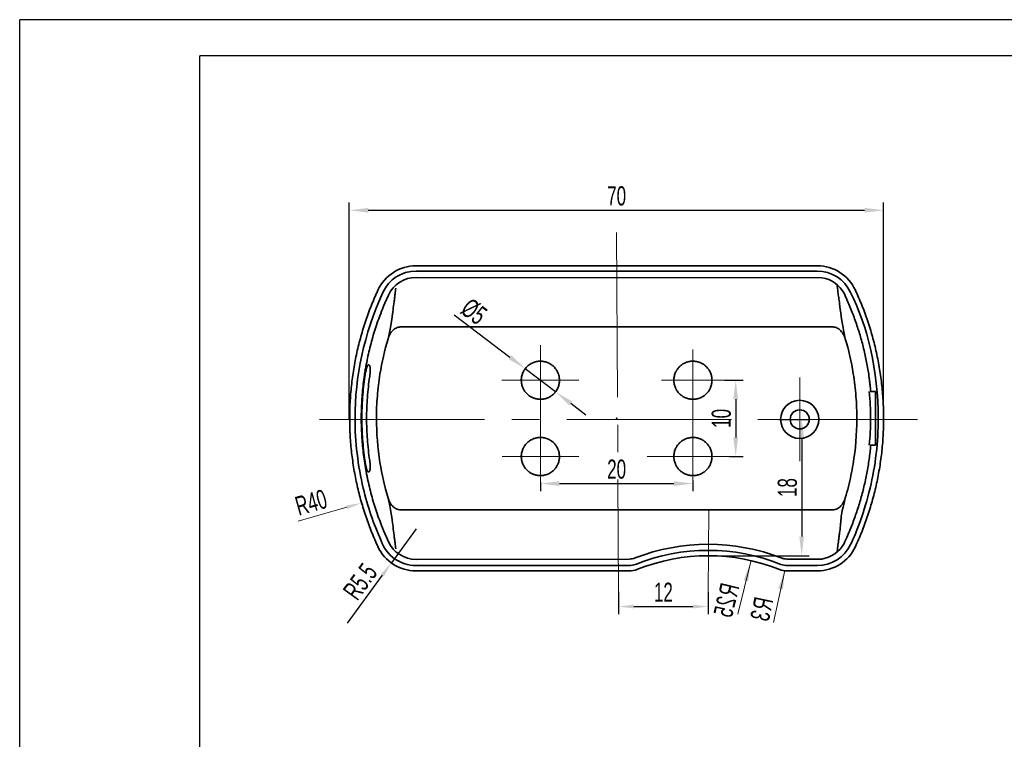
# Model space of a CAD drawing. Header units: millimetres. Extents: x 1490 to 1787, y 294 to 785.
# Tile 7 of 11: x 1490 to 1620, y 691 to 785. Entities that reach past the tile are written whole.
import ezdxf

# ---------------------------------------------------------------- set-up
doc = ezdxf.new("R2010")
doc.units = ezdxf.units.MM
doc.header["$LTSCALE"] = 1.8
doc.header["$MEASUREMENT"] = 0
doc.linetypes.add('点画线', pattern=[18, 12, -2, 2, -2])
doc.layers.add('1轮廓实线层', color=7, linetype='Continuous')
doc.layers.add('2细线层', color=4, linetype='Continuous')
for name, color, linetype, lineweight in [('中心线层', 1, '点画线', 18), ('尺寸线层', 3, 'Continuous', 18), ('粗实线层', 7, 'Continuous', 35)]:
    doc.layers.add(name, color=color, linetype=linetype, lineweight=lineweight)
doc.styles.add('标准', font='txt', dxfattribs={"width": 0.667})
doc.dimstyles.new('标准', dxfattribs={"dimtxt": 2.5, "dimasz": 2.5, "dimexe": 1, "dimexo": 0, "dimtad": 1, "dimdsep": 46, "dimtxsty": '标准', "dimblk": '_CAXARROW', "dimcen": 0, "dimdle": 3.5, "dimazin": 2, "dimtfac": 0.707107, "dimtdec": 3, "dimtmove": 0, "dimatfit": 3, "dimfxl": 1, "dimtolj": 1, "dimarcsym": 1})

# ---------------------------------------------------------------- blocks, each defined once
blk = doc.blocks.new('_CAXARROW')
blk.add_hatch(color=0).paths.add_polyline_path([(0, 0), (-1, 0.125), (-1, -0.125)], flags=0)
blk = doc.blocks.new('*D50')
at = {"layer": 'Defpoints', "color": 0}
for p in [(1603.71, 759.91), (1533.65, 732.47), (1603.71, 732.48)]:
    blk.add_point(p, dxfattribs=at)
at = {"layer": '尺寸线层', "color": 0, "lineweight": -2}
for p, q in [((1533.65, 732.47), (1533.65, 760.91)), ((1603.71, 732.48), (1603.71, 760.91)), ((1536.15, 759.91), (1601.21, 759.91))]:
    blk.add_line(p, q, dxfattribs=at)
at = {"layer": '尺寸线层', "color": 0, "lineweight": -2, "xscale": 2.5, "yscale": 2.5, "zscale": 2.5, "rotation": 180}
blk.add_blockref('_CAXARROW', (1533.65, 759.91), dxfattribs=at)
at = {"layer": '尺寸线层', "color": 0, "lineweight": -2, "xscale": 2.5, "yscale": 2.5, "zscale": 2.5}
blk.add_blockref('_CAXARROW', (1603.71, 759.91), dxfattribs=at)
at = {"layer": '尺寸线层', "color": 0, "insert": (1568.71, 761.78), "char_height": 2.5, "attachment_point": 5, "style": '标准'}
blk.add_mtext('\\A1;70', dxfattribs=at)
blk = doc.blocks.new('*D53')
at = {"layer": 'Defpoints', "color": 0}
for p in [(1582.85, 737.63), (1583.52, 727.63), (1584.32, 727.63)]:
    blk.add_point(p, dxfattribs=at)
at = {"layer": '尺寸线层', "color": 0, "lineweight": -2}
for p, q in [((1582.85, 737.63), (1585.32, 737.63)), ((1584.32, 735.13), (1584.32, 730.13)), ((1583.52, 727.63), (1585.32, 727.63))]:
    blk.add_line(p, q, dxfattribs=at)
at = {"layer": '尺寸线层', "color": 0, "lineweight": -2, "xscale": 2.5, "yscale": 2.5, "zscale": 2.5}
for p, rotation in [((1584.32, 737.63), 90), ((1584.32, 727.63), 270)]:
    blk.add_blockref('_CAXARROW', p, dxfattribs=dict(at, rotation=rotation))
at = {"layer": '尺寸线层', "color": 0, "insert": (1582.44, 732.63), "char_height": 2.5, "attachment_point": 5, "rotation": 90, "style": '标准'}
blk.add_mtext('\\A1;10', dxfattribs=at)
blk = doc.blocks.new('*D54')
at = {"layer": 'Defpoints', "color": 0}
for p in [(1558.71, 724.23), (1578.71, 724.5), (1578.71, 724.08)]:
    blk.add_point(p, dxfattribs=at)
at = {"layer": '尺寸线层', "color": 0, "lineweight": -2}
for p, q in [((1558.71, 724.23), (1558.71, 723.08)), ((1578.71, 724.5), (1578.71, 723.08)), ((1561.21, 724.08), (1576.21, 724.08))]:
    blk.add_line(p, q, dxfattribs=at)
at = {"layer": '尺寸线层', "color": 0, "lineweight": -2, "xscale": 2.5, "yscale": 2.5, "zscale": 2.5, "rotation": 180}
blk.add_blockref('_CAXARROW', (1558.71, 724.08), dxfattribs=at)
at = {"layer": '尺寸线层', "color": 0, "lineweight": -2, "xscale": 2.5, "yscale": 2.5, "zscale": 2.5}
blk.add_blockref('_CAXARROW', (1578.71, 724.08), dxfattribs=at)
at = {"layer": '尺寸线层', "color": 0, "insert": (1568.71, 725.96), "char_height": 2.5, "attachment_point": 5, "style": '标准'}
blk.add_mtext('\\A1;20', dxfattribs=at)
blk = doc.blocks.new('*D55')
at = {"layer": 'Defpoints', "color": 0}
for p in [(1589.97, 732.5), (1580.97, 714.63), (1592.97, 714.63)]:
    blk.add_point(p, dxfattribs=at)
at = {"layer": '尺寸线层', "color": 0, "lineweight": -2}
for p, q in [((1589.97, 732.5), (1593.97, 732.5)), ((1592.97, 730), (1592.97, 717.13)), ((1580.97, 714.63), (1593.97, 714.63))]:
    blk.add_line(p, q, dxfattribs=at)
at = {"layer": '尺寸线层', "color": 0, "lineweight": -2, "xscale": 2.5, "yscale": 2.5, "zscale": 2.5}
for p, rotation in [((1592.97, 732.5), 90), ((1592.97, 714.63), 270)]:
    blk.add_blockref('_CAXARROW', p, dxfattribs=dict(at, rotation=rotation))
at = {"layer": '尺寸线层', "color": 0, "insert": (1591.1, 723.56), "char_height": 2.5, "attachment_point": 5, "rotation": 90, "style": '标准'}
blk.add_mtext('\\A1;18', dxfattribs=at)
blk = doc.blocks.new('*D57')
at = {"layer": 'Defpoints', "color": 0}
for p in [(1556.72, 739.14), (1560.7, 736.11)]:
    blk.add_point(p, dxfattribs=at)
at = {"layer": '尺寸线层', "color": 0, "lineweight": -2}
for p, q in [((1547.42, 746.22), (1554.73, 740.66)), ((1560.7, 736.11), (1556.72, 739.14)), ((1562.69, 734.6), (1564.68, 733.08))]:
    blk.add_line(p, q, dxfattribs=at)
at = {"layer": '尺寸线层', "color": 0, "lineweight": -2, "xscale": 2.5, "yscale": 2.5, "zscale": 2.5}
for p, rotation in [((1556.72, 739.14), 322.7115283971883), ((1560.7, 736.11), 142.7115283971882)]:
    blk.add_blockref('_CAXARROW', p, dxfattribs=dict(at, rotation=rotation))
at = {"layer": '尺寸线层', "color": 0, "insert": (1550, 746.62), "char_height": 2.5, "attachment_point": 5, "rotation": 322.7115, "style": '标准'}
blk.add_mtext('\\A1;%%C5', dxfattribs=at)
blk = doc.blocks.new('*D63')
at = {"layer": 'Defpoints', "color": 0}
for p in [(1568.96, 709.91), (1580.72, 709.84), (1580.72, 707.96)]:
    blk.add_point(p, dxfattribs=at)
at = {"layer": '尺寸线层', "color": 0, "lineweight": -2}
for p, q in [((1568.96, 709.91), (1568.96, 706.96)), ((1580.72, 709.84), (1580.72, 706.96)), ((1570.96, 707.96), (1578.72, 707.96))]:
    blk.add_line(p, q, dxfattribs=at)
at = {"layer": '尺寸线层', "color": 0, "lineweight": -2, "xscale": 2, "yscale": 2, "zscale": 2, "rotation": 180}
blk.add_blockref('_CAXARROW', (1568.96, 707.96), dxfattribs=at)
at = {"layer": '尺寸线层', "color": 0, "lineweight": -2, "xscale": 2, "yscale": 2, "zscale": 2}
blk.add_blockref('_CAXARROW', (1580.72, 707.96), dxfattribs=at)
at = {"layer": '尺寸线层', "color": 0, "insert": (1574.84, 709.84), "char_height": 2.5, "attachment_point": 5, "style": '标准'}
blk.add_mtext('\\A1;12', dxfattribs=at)
blk = doc.blocks.new('*D105')
at = {"layer": 'Defpoints', "color": 0}
for p in [(1542.41, 718.13), (1539.18, 713.68)]:
    blk.add_point(p, dxfattribs=at)
at = {"layer": '尺寸线层', "color": 0, "lineweight": -2}
for p, q in [((1542.41, 718.13), (1539.18, 713.68)), ((1533.44, 705.78), (1538, 712.06))]:
    blk.add_line(p, q, dxfattribs=at)
at = {"layer": '尺寸线层', "color": 0, "lineweight": -2, "xscale": 2, "yscale": 2, "zscale": 2, "rotation": 54.0207583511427}
blk.add_blockref('_CAXARROW', (1539.18, 713.68), dxfattribs=at)
at = {"layer": '尺寸线层', "color": 0, "insert": (1535.09, 711.23), "char_height": 2.5, "attachment_point": 5, "rotation": 54.0208, "style": '标准'}
blk.add_mtext('\\A1;R5.5', dxfattribs=at)

msp = doc.modelspace()

# ---------------------------------------------------------------- hatches: boundary and pattern name
at = {"layer": '尺寸线层'}
for points in [[(1586.261, 713.761), (1585.97, 711.258), (1585.363, 711.407)], [(1590.741, 712.692), (1590.526, 710.182), (1589.915, 710.312)]]:
    msp.add_hatch(color=256, dxfattribs=at).paths.add_polyline_path(points, flags=0)

# ---------------------------------------------------------------- linework, layer by layer
at = {"layer": '1轮廓实线层'}
for p in [(1514.075, 591.165), (1766.39, 780.165)]:
    msp.add_line(p, (1514.075, 780.165), dxfattribs=at)
at = {"layer": '2细线层'}
for p in [(1490.45, 586.44), (1771.115, 784.89)]:
    msp.add_line(p, (1490.45, 784.89), dxfattribs=at)
at = {"layer": '中心线层'}
for p, q in [((1568.713, 757), (1568.963, 709.905)), ((1558.713, 723.698), (1558.713, 742.23)), ((1578.713, 741.64), (1578.713, 724.082)), ((1563.753, 737.627), (1553.673, 737.627)), ((1574.578, 737.627), (1582.847, 737.627)), ((1578.713, 724.082), (1578.713, 737.152)), ((1592.713, 737.999), (1592.713, 726.999)), ((1529.777, 732.499), (1608.149, 732.499)), ((1539.213, 732.499), (1550.213, 732.499)), ((1587.213, 732.499), (1598.213, 732.499)), ((1553.683, 727.627), (1563.743, 727.627)), ((1572.7, 727.627), (1584.725, 727.627)), ((1580.781, 720.698), (1580.723, 709.842))]:
    msp.add_line(p, q, dxfattribs=at)
at = {"layer": '尺寸线层'}
for p, q in [((1526.946, 719.162), (1533.323, 720.98)), ((1584.599, 706.968), (1586.331, 714.046)), ((1589.285, 705.852), (1590.742, 712.695))]:
    msp.add_line(p, q, dxfattribs=at)
at = {"layer": '粗实线层'}
for p, q in [((1542.408, 752.627), (1595.018, 752.627)), ((1542.408, 751.927), (1595.018, 751.927)), ((1542.408, 751.107), (1595.608, 751.063)), ((1540.388, 744.611), (1597.038, 744.611)), ((1536.244, 739.627), (1536.151, 739.627)), ((1602.031, 736.132), (1602.03, 736.132)), ((1602.66, 736.132), (1602.031, 736.132)), ((1602.66, 729.122), (1602.66, 736.132)), ((1602.031, 729.122), (1602.66, 729.122)), ((1602.031, 729.122), (1602.031, 729.122)), ((1597.038, 720.642), (1540.388, 720.642)), ((1570.385, 714.191), (1542.408, 714.147)), ((1595.61, 714.191), (1591.041, 714.191)), ((1570.32, 713.327), (1542.408, 713.327)), ((1570.32, 712.627), (1542.408, 712.627)), ((1595.018, 713.327), (1591.105, 713.327)), ((1595.018, 712.627), (1591.105, 712.627))]:
    msp.add_line(p, q, dxfattribs=at)
for radius in [2.5, 1.25]:
    msp.add_circle((1592.713, 732.499), radius, dxfattribs=at)
for centre, radius, start, end in [((1542.408, 747.127), 5.5, 90, 155.14711), ((1595.018, 747.127), 5.5, 24.85289, 90), ((1542.408, 747.127), 4.8, 90, 155.14711), ((1595.018, 747.127), 4.8, 24.85289, 90), ((1542.408, 747.127), 3.98, 90, 155.14711), ((1595.018, 747.127), 3.98, 27.02248, 81.47394), ((1542.426, 718.189), 4.863, 199.36221, 269.78426), ((1542.408, 718.127), 3.98, 204.85289, 270), ((1542.408, 718.127), 5.5, 204.85289, 270), ((1580.713, 689.627), 26.5, 68.81338, 111.18662), ((1580.713, 689.627), 25.7, 68.21321, 111.78679), ((1595.018, 718.127), 4.8, 270, 335.14711), ((1595.018, 718.127), 5.5, 270, 335.14711), ((1595.014, 718.14), 3.993, 278.57555, 331.64085), ((1580.713, 689.627), 25, 68.21321, 111.78679), ((1570.32, 715.627), 2.3, 270, 291.78679), ((1570.32, 715.627), 3, 270, 291.78679), ((1591.105, 715.627), 3, 248.21321, 270), ((1591.105, 715.627), 2.3, 248.21321, 270)]:
    msp.add_arc(centre, radius, start, end, dxfattribs=at)
for points, knots in [([(1598.683, 743.074), (1598.149, 745.705), (1598.067, 746.686), (1597.899, 747.93), (1597.857, 748.198), (1597.788, 748.706), (1597.759, 748.951), (1597.684, 749.546), (1597.64, 749.873), (1597.604, 750.152)], [0, 0, 0, 0, 0.44094585, 0.44094585, 0.56022439, 0.56022439, 0.67950293, 0.67950293, 0.87007917, 0.87007917, 0.87007917, 0.87007917]), ([(1537.838, 716.577), (1536.839, 718.807), (1536.058, 721.103), (1534.783, 726.448), (1534.416, 729.536), (1534.407, 738.138), (1535.575, 743.614), (1538.052, 749.144)], [0.05136643, 0.05136643, 0.05136643, 0.05136643, 0.25, 0.25, 0.5, 0.5, 0.94865343, 0.94865343, 0.94865343, 0.94865343]), ([(1538.796, 716.454), (1538.066, 718.13), (1537.827, 718.732), (1537.343, 720.046), (1537.103, 720.76), (1536.666, 722.203), (1536.469, 722.931), (1536.204, 724.034), (1536.122, 724.403), (1536.006, 724.96), (1535.95, 725.24), (1535.897, 725.52), (1535.862, 725.707), (1535.845, 725.8), (1535.696, 726.643), (1535.585, 727.392), (1535.409, 728.891), (1535.344, 729.641), (1535.256, 731.141), (1535.234, 731.891), (1535.234, 733.392), (1535.257, 734.143), (1535.346, 735.645), (1535.413, 736.396), (1535.546, 737.523), (1535.596, 737.899), (1535.666, 738.369), (1535.68, 738.463), (1535.71, 738.651), (1535.725, 738.745), (1535.77, 739.026), (1535.802, 739.213), (1535.969, 740.147), (1536.124, 740.887), (1536.476, 742.352), (1536.674, 743.077), (1537.11, 744.514), (1537.349, 745.225), (1537.831, 746.531), (1538.068, 747.128), (1538.796, 748.799)], [0.07133071, 0.07133071, 0.07133071, 0.07133071, 0.125, 0.125, 0.1875, 0.1875, 0.25, 0.25, 0.28125, 0.28125, 0.296875, 0.3046875, 0.3046875, 0.3125, 0.3125, 0.375, 0.375, 0.4375, 0.4375, 0.5, 0.5, 0.5625, 0.5625, 0.625, 0.625, 0.65625, 0.65625, 0.6640625, 0.6640625, 0.671875, 0.671875, 0.6875, 0.6875, 0.75, 0.75, 0.8125, 0.8125, 0.875, 0.875, 0.92840612, 0.92840612, 0.92840612, 0.92840612]), ([(1539.763, 749.706), (1539.732, 749.472), (1539.7, 749.215), (1539.646, 748.785), (1539.626, 748.619), (1539.58, 748.278), (1539.553, 748.101), (1539.476, 747.569), (1539.431, 747.214), (1539.317, 746.147), (1539.266, 745.434), (1538.742, 743.072)], [0.22238254, 0.22238254, 0.22238254, 0.22238254, 0.35836205, 0.35836205, 0.43858219, 0.43858219, 0.51880233, 0.51880233, 0.6792426, 0.6792426, 1, 1, 1, 1]), ([(1598.563, 748.935), (1598.627, 748.797), (1598.714, 748.607), (1599.05, 747.861), (1599.286, 747.301), (1599.731, 746.173), (1600.149, 745.036), (1600.512, 743.882), (1600.848, 742.72), (1601.003, 742.135), (1601.284, 740.955), (1601.537, 739.767), (1601.735, 738.562), (1601.841, 737.803), (1601.861, 737.651), (1601.9, 737.347), (1601.955, 736.891), (1602.003, 736.435), (1602.03, 736.132)], [0.08221361, 0.08221361, 0.08221361, 0.08221361, 0.125, 0.125, 0.25, 0.25, 0.375, 0.5, 0.5, 0.625, 0.625, 0.75, 0.875, 0.875, 0.90625, 0.90625, 0.9375, 1, 1, 1, 1]), ([(1599.373, 749.144), (1601.568, 744.867), (1603.019, 738.771), (1603.01, 729.535), (1602.642, 726.447), (1601.221, 720.491), (1600.168, 717.623), (1599.373, 716.109)], [0, 0, 0, 0, 0.5, 0.5, 0.75, 0.75, 1, 1, 1, 1]), ([(1540.388, 744.611), (1540.283, 744.612), (1540.18, 744.599), (1539.982, 744.551), (1539.885, 744.515), (1539.614, 744.379), (1539.451, 744.251), (1539.176, 743.958), (1539.06, 743.789), (1538.872, 743.44), (1538.799, 743.26), (1538.742, 743.072)], [0, 0, 0, 0, 0.1288566, 0.1288566, 0.2545224, 0.2545224, 0.5058541, 0.5058541, 0.7571857, 0.7571857, 1, 1, 1, 1]), ([(1598.683, 743.074), (1598.627, 743.261), (1598.554, 743.44), (1598.367, 743.787), (1598.25, 743.957), (1597.975, 744.251), (1597.812, 744.379), (1597.542, 744.514), (1597.445, 744.55), (1597.246, 744.599), (1597.143, 744.612), (1597.038, 744.611)], [0, 0, 0, 0, 0.2423909, 0.2423909, 0.4938631, 0.4938631, 0.7453353, 0.7453353, 0.8710714, 0.8710714, 1, 1, 1, 1]), ([(1538.742, 743.072), (1538.285, 741.536), (1537.933, 739.983), (1537.53, 737.459), (1537.415, 736.499), (1537.299, 735.049), (1537.269, 734.565), (1537.23, 733.592), (1537.221, 733.103), (1537.221, 730.664), (1537.378, 728.738), (1537.934, 725.268), (1538.285, 723.717), (1538.741, 722.182)], [0, 0, 0, 0, 0.2257347, 0.2257347, 0.3628936, 0.3628936, 0.4314731, 0.4314731, 0.5000526, 0.5000526, 0.7743705, 0.7743705, 1, 1, 1, 1]), ([(1598.69, 722.2), (1598.836, 722.694), (1598.973, 723.192), (1599.22, 724.176), (1599.331, 724.661), (1599.534, 725.639), (1599.627, 726.133), (1600.035, 728.594), (1600.2, 730.567), (1600.207, 733.531), (1600.169, 734.52), (1600.051, 736.005), (1600.001, 736.5), (1599.882, 737.49), (1599.812, 737.987), (1599.48, 740.043), (1599.129, 741.574), (1598.684, 743.074)], [0, 0, 0, 0, 0.0735095, 0.0735095, 0.143881, 0.143881, 0.2142525, 0.2142525, 0.4957385, 0.4957385, 0.6364815, 0.6364815, 0.706853, 0.706853, 0.7772245, 0.7772245, 1, 1, 1, 1]), ([(1557.402, 739.755), (1557.332, 739.712), (1557.264, 739.666), (1557.133, 739.566), (1557.07, 739.513), (1556.995, 739.443), (1556.98, 739.429), (1556.95, 739.4), (1556.936, 739.385), (1556.893, 739.341), (1556.865, 739.311), (1556.784, 739.219), (1556.682, 739.092), (1556.594, 738.955), (1556.532, 738.849), (1556.512, 738.813), (1556.483, 738.758), (1556.474, 738.74), (1556.456, 738.703), (1556.377, 738.535), (1556.318, 738.362), (1556.261, 738.124), (1556.246, 738.043), (1556.224, 737.88), (1556.217, 737.798), (1556.208, 737.554), (1556.218, 737.391), (1556.248, 737.209), (1556.251, 737.189), (1556.259, 737.148), (1556.263, 737.128), (1556.276, 737.067), (1556.285, 737.028), (1556.317, 736.909), (1556.341, 736.831), (1556.398, 736.678), (1556.43, 736.604), (1556.484, 736.493), (1556.512, 736.439), (1556.543, 736.385), (1556.563, 736.35), (1556.574, 736.332), (1556.671, 736.174), (1556.77, 736.045), (1556.936, 735.866), (1556.995, 735.808), (1557.087, 735.727), (1557.119, 735.7), (1557.183, 735.649), (1557.216, 735.624), (1557.315, 735.552), (1557.452, 735.463), (1557.597, 735.388), (1557.708, 735.337), (1557.746, 735.321), (1557.822, 735.29), (1557.861, 735.276), (1557.978, 735.236), (1558.056, 735.213), (1558.215, 735.175), (1558.295, 735.161), (1558.456, 735.138), (1558.538, 735.131), (1558.661, 735.127), (1558.702, 735.126), (1558.785, 735.127), (1558.826, 735.129), (1558.948, 735.136), (1559.11, 735.154), (1559.269, 735.188), (1559.388, 735.219), (1559.428, 735.231), (1559.486, 735.249), (1559.506, 735.256), (1559.545, 735.269), (1559.719, 735.331), (1559.884, 735.412), (1560.092, 735.54), (1560.16, 735.586), (1560.258, 735.661), (1560.29, 735.687), (1560.353, 735.74), (1560.384, 735.767), (1560.474, 735.851), (1560.532, 735.91), (1560.614, 736.002), (1560.64, 736.034), (1560.691, 736.098), (1560.716, 736.131), (1560.788, 736.23), (1560.877, 736.367), (1560.952, 736.511), (1561.003, 736.623), (1561.019, 736.661), (1561.042, 736.718), (1561.049, 736.737), (1561.064, 736.776), (1561.098, 736.873), (1561.149, 737.049), (1561.179, 737.209), (1561.201, 737.371), (1561.208, 737.453), (1561.212, 737.556), (1561.212, 737.576), (1561.213, 737.617), (1561.213, 737.679), (1561.211, 737.74), (1561.203, 737.863), (1561.185, 738.024), (1561.151, 738.184), (1561.12, 738.303), (1561.108, 738.342), (1561.084, 738.421), (1561.07, 738.46), (1560.999, 738.652), (1560.927, 738.798), (1560.82, 738.972), (1560.798, 739.006), (1560.752, 739.074), (1560.728, 739.107), (1560.653, 739.206), (1560.6, 739.268), (1560.434, 739.448), (1560.312, 739.555), (1560.162, 739.664), (1560.145, 739.675), (1560.112, 739.699), (1560.094, 739.71), (1560.043, 739.744), (1560.008, 739.766), (1559.902, 739.827), (1559.829, 739.865), (1559.681, 739.933), (1559.606, 739.963), (1559.49, 740.003), (1559.432, 740.022), (1559.372, 740.038), (1559.332, 740.049), (1559.312, 740.054), (1559.212, 740.078), (1559.051, 740.108), (1558.889, 740.122), (1558.726, 740.128), (1558.645, 740.127), (1558.522, 740.12), (1558.48, 740.116), (1558.399, 740.107), (1558.358, 740.102), (1558.237, 740.082), (1558.078, 740.049), (1557.922, 740), (1557.807, 739.957), (1557.769, 739.942), (1557.693, 739.91), (1557.656, 739.893), (1557.544, 739.838), (1557.472, 739.799), (1557.402, 739.755)], [0, 0, 0, 0, 0.015625, 0.015625, 0.03125, 0.03125, 0.0351562, 0.0351562, 0.0390625, 0.0390625, 0.046875, 0.046875, 0.0625, 0.078125, 0.078125, 0.0859375, 0.0859375, 0.0898438, 0.0898438, 0.09375, 0.125, 0.125, 0.140625, 0.140625, 0.15625, 0.15625, 0.1875, 0.1875, 0.1914063, 0.1914063, 0.1953125, 0.1953125, 0.203125, 0.203125, 0.21875, 0.21875, 0.234375, 0.234375, 0.2421875, 0.2460938, 0.2460938, 0.25, 0.25, 0.28125, 0.28125, 0.296875, 0.296875, 0.3046875, 0.3046875, 0.3125, 0.3125, 0.328125, 0.34375, 0.34375, 0.3515625, 0.3515625, 0.359375, 0.359375, 0.375, 0.375, 0.390625, 0.390625, 0.40625, 0.40625, 0.4140625, 0.4140625, 0.421875, 0.421875, 0.4375, 0.453125, 0.453125, 0.4609375, 0.4609375, 0.4648438, 0.4648438, 0.46875, 0.5, 0.5, 0.515625, 0.515625, 0.5234375, 0.5234375, 0.53125, 0.53125, 0.546875, 0.546875, 0.5546875, 0.5546875, 0.5625, 0.5625, 0.578125, 0.59375, 0.59375, 0.6015625, 0.6015625, 0.6054687, 0.6054687, 0.609375, 0.625, 0.640625, 0.640625, 0.65625, 0.65625, 0.6601562, 0.6601562, 0.6640625, 0.671875, 0.671875, 0.6875, 0.703125, 0.703125, 0.7109375, 0.7109375, 0.71875, 0.71875, 0.75, 0.75, 0.7578125, 0.7578125, 0.765625, 0.765625, 0.78125, 0.78125, 0.8125, 0.8125, 0.8164062, 0.8164062, 0.8203125, 0.8203125, 0.828125, 0.828125, 0.84375, 0.84375, 0.859375, 0.859375, 0.8671875, 0.8710937, 0.8710937, 0.875, 0.875, 0.890625, 0.90625, 0.90625, 0.921875, 0.921875, 0.9296875, 0.9296875, 0.9375, 0.9375, 0.953125, 0.96875, 0.96875, 0.9765625, 0.9765625, 0.984375, 0.984375, 1, 1, 1, 1]), ([(1577.516, 739.821), (1577.443, 739.782), (1577.303, 739.696), (1577.172, 739.597), (1577.093, 739.531), (1577.077, 739.518), (1577.046, 739.49), (1577, 739.449), (1576.956, 739.406), (1576.87, 739.319), (1576.762, 739.197), (1576.666, 739.065), (1576.599, 738.962), (1576.577, 738.927), (1576.546, 738.874), (1576.536, 738.856), (1576.516, 738.82), (1576.428, 738.657), (1576.36, 738.487), (1576.291, 738.252), (1576.272, 738.173), (1576.241, 738.011), (1576.23, 737.929), (1576.208, 737.686), (1576.209, 737.523), (1576.229, 737.339), (1576.232, 737.319), (1576.237, 737.278), (1576.24, 737.258), (1576.25, 737.197), (1576.257, 737.156), (1576.282, 737.036), (1576.303, 736.957), (1576.351, 736.802), (1576.379, 736.725), (1576.427, 736.612), (1576.453, 736.557), (1576.48, 736.501), (1576.499, 736.465), (1576.509, 736.447), (1576.558, 736.356), (1576.644, 736.217), (1576.742, 736.087), (1576.846, 735.962), (1576.901, 735.901), (1576.975, 735.829), (1576.989, 735.815), (1577.02, 735.787), (1577.035, 735.773), (1577.081, 735.732), (1577.112, 735.706), (1577.208, 735.629), (1577.34, 735.533), (1577.48, 735.45), (1577.589, 735.393), (1577.625, 735.375), (1577.7, 735.34), (1577.738, 735.324), (1577.853, 735.278), (1578.007, 735.224), (1578.165, 735.186), (1578.325, 735.155), (1578.406, 735.144), (1578.529, 735.133), (1578.571, 735.13), (1578.653, 735.127), (1578.694, 735.126), (1578.816, 735.127), (1578.979, 735.137), (1579.14, 735.162), (1579.26, 735.187), (1579.3, 735.196), (1579.36, 735.212), (1579.38, 735.217), (1579.42, 735.229), (1579.597, 735.282), (1579.766, 735.353), (1579.98, 735.47), (1580.05, 735.513), (1580.153, 735.583), (1580.186, 735.607), (1580.252, 735.656), (1580.348, 735.733), (1580.439, 735.816), (1580.525, 735.904), (1580.554, 735.935), (1580.608, 735.996), (1580.635, 736.027), (1580.763, 736.187), (1580.852, 736.323), (1580.947, 736.504), (1580.965, 736.541), (1580.991, 736.597), (1580.999, 736.616), (1581.016, 736.653), (1581.055, 736.748), (1581.115, 736.922), (1581.154, 737.08), (1581.184, 737.24), (1581.195, 737.322), (1581.205, 737.424), (1581.206, 737.445), (1581.209, 737.486), (1581.212, 737.547), (1581.213, 737.609), (1581.212, 737.731), (1581.202, 737.894), (1581.177, 738.055), (1581.152, 738.175), (1581.143, 738.215), (1581.122, 738.295), (1581.111, 738.335), (1581.05, 738.53), (1580.986, 738.68), (1580.888, 738.859), (1580.868, 738.894), (1580.825, 738.964), (1580.803, 738.999), (1580.733, 739.101), (1580.684, 739.167), (1580.527, 739.354), (1580.411, 739.469), (1580.267, 739.585), (1580.251, 739.597), (1580.219, 739.622), (1580.202, 739.635), (1580.152, 739.671), (1580.118, 739.694), (1580.016, 739.762), (1579.946, 739.803), (1579.801, 739.879), (1579.728, 739.913), (1579.614, 739.959), (1579.557, 739.98), (1579.498, 740), (1579.459, 740.013), (1579.439, 740.019), (1579.34, 740.048), (1579.181, 740.086), (1579.02, 740.109), (1578.858, 740.124), (1578.776, 740.127), (1578.653, 740.126), (1578.612, 740.125), (1578.53, 740.12), (1578.489, 740.117), (1578.367, 740.104), (1578.286, 740.091), (1578.127, 740.058), (1578.048, 740.038), (1577.931, 740.002), (1577.892, 739.989), (1577.815, 739.96), (1577.776, 739.945), (1577.663, 739.897), (1577.588, 739.861), (1577.516, 739.821)], [0, 0, 0, 0, 0.015625, 0.03125, 0.03125, 0.0351562, 0.0351562, 0.0390625, 0.046875, 0.046875, 0.0625, 0.078125, 0.078125, 0.0859375, 0.0859375, 0.0898437, 0.0898437, 0.09375, 0.125, 0.125, 0.140625, 0.140625, 0.15625, 0.15625, 0.1875, 0.1875, 0.1914062, 0.1914062, 0.1953125, 0.1953125, 0.203125, 0.203125, 0.21875, 0.21875, 0.234375, 0.234375, 0.2421875, 0.2460937, 0.2460937, 0.25, 0.25, 0.265625, 0.28125, 0.28125, 0.296875, 0.296875, 0.3007812, 0.3007812, 0.3046875, 0.3046875, 0.3125, 0.3125, 0.328125, 0.34375, 0.34375, 0.3515625, 0.3515625, 0.359375, 0.359375, 0.375, 0.390625, 0.390625, 0.40625, 0.40625, 0.4140625, 0.4140625, 0.421875, 0.421875, 0.4375, 0.453125, 0.453125, 0.4609375, 0.4609375, 0.4648437, 0.4648437, 0.46875, 0.5, 0.5, 0.515625, 0.515625, 0.5234375, 0.5234375, 0.53125, 0.546875, 0.546875, 0.5546875, 0.5546875, 0.5625, 0.5625, 0.59375, 0.59375, 0.6015625, 0.6015625, 0.6054687, 0.6054687, 0.609375, 0.625, 0.640625, 0.640625, 0.65625, 0.65625, 0.6601562, 0.6601562, 0.6640625, 0.671875, 0.671875, 0.6875, 0.703125, 0.703125, 0.7109375, 0.7109375, 0.71875, 0.71875, 0.75, 0.75, 0.7578125, 0.7578125, 0.765625, 0.765625, 0.78125, 0.78125, 0.8125, 0.8125, 0.8164062, 0.8164062, 0.8203125, 0.8203125, 0.828125, 0.828125, 0.84375, 0.84375, 0.859375, 0.859375, 0.8671875, 0.8710937, 0.8710937, 0.875, 0.875, 0.890625, 0.90625, 0.90625, 0.921875, 0.921875, 0.9296875, 0.9296875, 0.9375, 0.9375, 0.953125, 0.953125, 0.96875, 0.96875, 0.9765625, 0.9765625, 0.984375, 0.984375, 1, 1, 1, 1]), ([(1535.705, 738.127), (1535.719, 738.227), (1535.735, 738.324), (1535.759, 738.469), (1535.768, 738.516), (1535.781, 738.587), (1535.786, 738.61), (1535.795, 738.657), (1535.799, 738.68), (1535.822, 738.794), (1535.841, 738.88), (1535.866, 738.982), (1535.871, 739.002), (1535.881, 739.041), (1535.886, 739.061), (1535.901, 739.118), (1535.911, 739.154), (1535.941, 739.258), (1535.961, 739.319), (1535.986, 739.387), (1535.991, 739.4), (1536.001, 739.426), (1536.007, 739.438), (1536.022, 739.472), (1536.041, 739.514), (1536.061, 739.547), (1536.075, 739.568), (1536.08, 739.575), (1536.089, 739.587), (1536.094, 739.592), (1536.117, 739.617), (1536.135, 739.627), (1536.152, 739.627)], [0, 0, 0, 0, 0.125, 0.125, 0.1875, 0.1875, 0.21875, 0.21875, 0.25, 0.25, 0.375, 0.375, 0.40625, 0.40625, 0.4375, 0.4375, 0.5, 0.5, 0.625, 0.625, 0.65625, 0.65625, 0.6875, 0.6875, 0.75, 0.8125, 0.8125, 0.84375, 0.84375, 0.875, 0.875, 1, 1, 1, 1]), ([(1536.243, 739.627), (1536.262, 739.627), (1536.28, 739.617), (1536.304, 739.588), (1536.312, 739.576), (1536.323, 739.555), (1536.327, 739.547), (1536.334, 739.531), (1536.337, 739.522), (1536.354, 739.476), (1536.366, 739.43), (1536.377, 739.363), (1536.38, 739.349), (1536.384, 739.319), (1536.386, 739.304), (1536.391, 739.257), (1536.395, 739.224), (1536.402, 739.12), (1536.404, 739.044), (1536.404, 738.941), (1536.404, 738.92), (1536.403, 738.877), (1536.403, 738.855), (1536.401, 738.79), (1536.397, 738.701), (1536.391, 738.608), (1536.385, 738.538), (1536.383, 738.514), (1536.379, 738.466), (1536.376, 738.442), (1536.364, 738.321), (1536.352, 738.224), (1536.337, 738.127)], [0, 0, 0, 0, 0.125, 0.125, 0.1875, 0.1875, 0.21875, 0.21875, 0.25, 0.25, 0.375, 0.375, 0.40625, 0.40625, 0.4375, 0.4375, 0.5, 0.5, 0.625, 0.625, 0.65625, 0.65625, 0.6875, 0.6875, 0.75, 0.8125, 0.8125, 0.84375, 0.84375, 0.875, 0.875, 1, 1, 1, 1]), ([(1535.705, 727.127), (1535.572, 728.044), (1535.473, 728.96), (1535.34, 730.794), (1535.307, 731.711), (1535.307, 733.544), (1535.34, 734.461), (1535.473, 736.294), (1535.572, 737.21), (1535.705, 738.127)], [0, 0, 0, 0, 0.25, 0.25, 0.5, 0.5, 0.75, 0.75, 1, 1, 1, 1]), ([(1536.337, 738.127), (1536.2, 737.21), (1536.098, 736.293), (1535.962, 734.459), (1535.928, 733.543), (1535.928, 731.709), (1535.962, 730.793), (1536.098, 728.96), (1536.2, 728.043), (1536.337, 727.127)], [0, 0, 0, 0, 0.25, 0.25, 0.5, 0.5, 0.75, 0.75, 1, 1, 1, 1]), ([(1601.839, 729.122), (1601.893, 729.702), (1601.974, 730.866), (1602.001, 732.032), (1602.001, 733.201), (1601.974, 734.371), (1601.893, 735.544), (1601.839, 736.132)], [0, 0, 0, 0, 0.25, 0.5, 0.5, 0.75, 1, 1, 1, 1]), ([(1557.402, 729.755), (1557.332, 729.712), (1557.264, 729.666), (1557.133, 729.566), (1557.07, 729.513), (1556.995, 729.443), (1556.98, 729.429), (1556.95, 729.4), (1556.936, 729.385), (1556.893, 729.341), (1556.865, 729.311), (1556.784, 729.219), (1556.682, 729.092), (1556.594, 728.955), (1556.532, 728.849), (1556.512, 728.813), (1556.483, 728.758), (1556.474, 728.74), (1556.456, 728.703), (1556.377, 728.535), (1556.318, 728.362), (1556.261, 728.124), (1556.246, 728.043), (1556.224, 727.88), (1556.217, 727.798), (1556.208, 727.554), (1556.218, 727.391), (1556.248, 727.209), (1556.251, 727.189), (1556.259, 727.148), (1556.263, 727.128), (1556.276, 727.067), (1556.285, 727.028), (1556.317, 726.909), (1556.341, 726.831), (1556.398, 726.678), (1556.43, 726.604), (1556.484, 726.493), (1556.512, 726.439), (1556.543, 726.385), (1556.563, 726.35), (1556.574, 726.332), (1556.671, 726.174), (1556.77, 726.045), (1556.936, 725.866), (1556.995, 725.808), (1557.087, 725.727), (1557.119, 725.7), (1557.183, 725.649), (1557.216, 725.624), (1557.315, 725.552), (1557.452, 725.463), (1557.597, 725.388), (1557.708, 725.337), (1557.746, 725.321), (1557.822, 725.29), (1557.861, 725.276), (1557.978, 725.236), (1558.056, 725.213), (1558.215, 725.175), (1558.295, 725.161), (1558.456, 725.138), (1558.538, 725.131), (1558.661, 725.127), (1558.702, 725.126), (1558.785, 725.127), (1558.826, 725.129), (1558.948, 725.136), (1559.11, 725.154), (1559.269, 725.188), (1559.388, 725.219), (1559.428, 725.231), (1559.486, 725.249), (1559.506, 725.256), (1559.545, 725.269), (1559.719, 725.331), (1559.884, 725.412), (1560.092, 725.54), (1560.16, 725.586), (1560.258, 725.661), (1560.29, 725.687), (1560.353, 725.74), (1560.384, 725.767), (1560.474, 725.851), (1560.532, 725.91), (1560.614, 726.002), (1560.64, 726.034), (1560.691, 726.098), (1560.716, 726.131), (1560.788, 726.23), (1560.877, 726.367), (1560.952, 726.511), (1561.003, 726.623), (1561.019, 726.661), (1561.042, 726.718), (1561.049, 726.737), (1561.064, 726.776), (1561.098, 726.873), (1561.149, 727.049), (1561.179, 727.209), (1561.201, 727.371), (1561.208, 727.453), (1561.212, 727.556), (1561.212, 727.576), (1561.213, 727.617), (1561.213, 727.679), (1561.211, 727.74), (1561.203, 727.863), (1561.185, 728.024), (1561.151, 728.184), (1561.12, 728.303), (1561.108, 728.342), (1561.084, 728.421), (1561.07, 728.46), (1560.999, 728.652), (1560.927, 728.798), (1560.82, 728.972), (1560.798, 729.006), (1560.752, 729.074), (1560.728, 729.107), (1560.653, 729.206), (1560.6, 729.268), (1560.434, 729.448), (1560.312, 729.555), (1560.162, 729.664), (1560.145, 729.675), (1560.112, 729.699), (1560.094, 729.71), (1560.043, 729.744), (1560.008, 729.766), (1559.902, 729.827), (1559.829, 729.865), (1559.681, 729.933), (1559.606, 729.963), (1559.49, 730.003), (1559.432, 730.022), (1559.372, 730.038), (1559.332, 730.049), (1559.312, 730.054), (1559.212, 730.078), (1559.051, 730.108), (1558.889, 730.122), (1558.726, 730.128), (1558.645, 730.127), (1558.522, 730.12), (1558.48, 730.116), (1558.399, 730.107), (1558.358, 730.102), (1558.237, 730.082), (1558.078, 730.049), (1557.922, 730), (1557.807, 729.957), (1557.769, 729.942), (1557.693, 729.91), (1557.656, 729.893), (1557.544, 729.838), (1557.472, 729.799), (1557.402, 729.755)], [0, 0, 0, 0, 0.015625, 0.015625, 0.03125, 0.03125, 0.0351562, 0.0351562, 0.0390625, 0.0390625, 0.046875, 0.046875, 0.0625, 0.078125, 0.078125, 0.0859375, 0.0859375, 0.0898437, 0.0898437, 0.09375, 0.125, 0.125, 0.140625, 0.140625, 0.15625, 0.15625, 0.1875, 0.1875, 0.1914062, 0.1914062, 0.1953125, 0.1953125, 0.203125, 0.203125, 0.21875, 0.21875, 0.234375, 0.234375, 0.2421875, 0.2460938, 0.2460938, 0.25, 0.25, 0.28125, 0.28125, 0.296875, 0.296875, 0.3046875, 0.3046875, 0.3125, 0.3125, 0.328125, 0.34375, 0.34375, 0.3515625, 0.3515625, 0.359375, 0.359375, 0.375, 0.375, 0.390625, 0.390625, 0.40625, 0.40625, 0.4140625, 0.4140625, 0.421875, 0.421875, 0.4375, 0.453125, 0.453125, 0.4609375, 0.4609375, 0.4648438, 0.4648438, 0.46875, 0.5, 0.5, 0.515625, 0.515625, 0.5234375, 0.5234375, 0.53125, 0.53125, 0.546875, 0.546875, 0.5546875, 0.5546875, 0.5625, 0.5625, 0.578125, 0.59375, 0.59375, 0.6015625, 0.6015625, 0.6054688, 0.6054688, 0.609375, 0.625, 0.640625, 0.640625, 0.65625, 0.65625, 0.6601563, 0.6601563, 0.6640625, 0.671875, 0.671875, 0.6875, 0.703125, 0.703125, 0.7109375, 0.7109375, 0.71875, 0.71875, 0.75, 0.75, 0.7578125, 0.7578125, 0.765625, 0.765625, 0.78125, 0.78125, 0.8125, 0.8125, 0.8164063, 0.8164063, 0.8203125, 0.8203125, 0.828125, 0.828125, 0.84375, 0.84375, 0.859375, 0.859375, 0.8671875, 0.8710938, 0.8710938, 0.875, 0.875, 0.890625, 0.90625, 0.90625, 0.921875, 0.921875, 0.9296875, 0.9296875, 0.9375, 0.9375, 0.953125, 0.96875, 0.96875, 0.9765625, 0.9765625, 0.984375, 0.984375, 1, 1, 1, 1]), ([(1577.516, 729.821), (1577.443, 729.782), (1577.303, 729.696), (1577.172, 729.597), (1577.093, 729.531), (1577.077, 729.518), (1577.046, 729.49), (1577, 729.449), (1576.956, 729.406), (1576.87, 729.319), (1576.762, 729.197), (1576.666, 729.065), (1576.599, 728.962), (1576.577, 728.927), (1576.546, 728.874), (1576.536, 728.856), (1576.516, 728.82), (1576.428, 728.657), (1576.36, 728.487), (1576.291, 728.252), (1576.272, 728.173), (1576.241, 728.011), (1576.23, 727.929), (1576.208, 727.686), (1576.209, 727.523), (1576.229, 727.339), (1576.232, 727.319), (1576.237, 727.278), (1576.24, 727.258), (1576.25, 727.197), (1576.257, 727.156), (1576.282, 727.036), (1576.303, 726.957), (1576.351, 726.802), (1576.379, 726.725), (1576.427, 726.612), (1576.453, 726.557), (1576.48, 726.501), (1576.499, 726.465), (1576.509, 726.447), (1576.558, 726.356), (1576.644, 726.217), (1576.742, 726.087), (1576.846, 725.962), (1576.901, 725.901), (1576.975, 725.829), (1576.989, 725.815), (1577.02, 725.787), (1577.035, 725.773), (1577.081, 725.732), (1577.112, 725.706), (1577.208, 725.629), (1577.34, 725.533), (1577.48, 725.45), (1577.589, 725.393), (1577.625, 725.375), (1577.7, 725.34), (1577.738, 725.324), (1577.853, 725.278), (1578.007, 725.224), (1578.165, 725.186), (1578.325, 725.155), (1578.406, 725.144), (1578.529, 725.133), (1578.571, 725.13), (1578.653, 725.127), (1578.694, 725.126), (1578.816, 725.127), (1578.979, 725.137), (1579.14, 725.162), (1579.26, 725.187), (1579.3, 725.196), (1579.36, 725.212), (1579.38, 725.217), (1579.42, 725.229), (1579.597, 725.282), (1579.766, 725.353), (1579.98, 725.47), (1580.05, 725.513), (1580.153, 725.583), (1580.186, 725.607), (1580.252, 725.656), (1580.348, 725.733), (1580.439, 725.816), (1580.525, 725.904), (1580.554, 725.935), (1580.608, 725.996), (1580.635, 726.027), (1580.763, 726.187), (1580.852, 726.323), (1580.947, 726.504), (1580.965, 726.541), (1580.991, 726.597), (1580.999, 726.616), (1581.016, 726.653), (1581.055, 726.748), (1581.115, 726.922), (1581.154, 727.08), (1581.184, 727.24), (1581.195, 727.322), (1581.205, 727.424), (1581.206, 727.445), (1581.209, 727.486), (1581.212, 727.547), (1581.213, 727.609), (1581.212, 727.731), (1581.202, 727.894), (1581.177, 728.055), (1581.152, 728.175), (1581.143, 728.215), (1581.122, 728.295), (1581.111, 728.335), (1581.05, 728.53), (1580.986, 728.68), (1580.888, 728.859), (1580.868, 728.894), (1580.825, 728.964), (1580.803, 728.999), (1580.733, 729.101), (1580.684, 729.167), (1580.527, 729.354), (1580.411, 729.469), (1580.267, 729.585), (1580.251, 729.597), (1580.219, 729.622), (1580.202, 729.635), (1580.152, 729.671), (1580.118, 729.694), (1580.016, 729.762), (1579.946, 729.803), (1579.801, 729.879), (1579.728, 729.913), (1579.614, 729.959), (1579.557, 729.98), (1579.498, 730), (1579.459, 730.013), (1579.439, 730.019), (1579.34, 730.048), (1579.181, 730.086), (1579.02, 730.109), (1578.858, 730.124), (1578.776, 730.127), (1578.653, 730.126), (1578.612, 730.125), (1578.53, 730.12), (1578.489, 730.117), (1578.367, 730.104), (1578.286, 730.091), (1578.127, 730.058), (1578.048, 730.038), (1577.931, 730.002), (1577.892, 729.989), (1577.815, 729.96), (1577.776, 729.945), (1577.663, 729.897), (1577.588, 729.861), (1577.516, 729.821)], [0, 0, 0, 0, 0.015625, 0.03125, 0.03125, 0.0351563, 0.0351563, 0.0390625, 0.046875, 0.046875, 0.0625, 0.078125, 0.078125, 0.0859375, 0.0859375, 0.0898438, 0.0898438, 0.09375, 0.125, 0.125, 0.140625, 0.140625, 0.15625, 0.15625, 0.1875, 0.1875, 0.1914062, 0.1914062, 0.1953125, 0.1953125, 0.203125, 0.203125, 0.21875, 0.21875, 0.234375, 0.234375, 0.2421875, 0.2460937, 0.2460937, 0.25, 0.25, 0.265625, 0.28125, 0.28125, 0.296875, 0.296875, 0.3007812, 0.3007812, 0.3046875, 0.3046875, 0.3125, 0.3125, 0.328125, 0.34375, 0.34375, 0.3515625, 0.3515625, 0.359375, 0.359375, 0.375, 0.390625, 0.390625, 0.40625, 0.40625, 0.4140625, 0.4140625, 0.421875, 0.421875, 0.4375, 0.453125, 0.453125, 0.4609375, 0.4609375, 0.4648438, 0.4648438, 0.46875, 0.5, 0.5, 0.515625, 0.515625, 0.5234375, 0.5234375, 0.53125, 0.546875, 0.546875, 0.5546875, 0.5546875, 0.5625, 0.5625, 0.59375, 0.59375, 0.6015625, 0.6015625, 0.6054688, 0.6054688, 0.609375, 0.625, 0.640625, 0.640625, 0.65625, 0.65625, 0.6601563, 0.6601563, 0.6640625, 0.671875, 0.671875, 0.6875, 0.703125, 0.703125, 0.7109375, 0.7109375, 0.71875, 0.71875, 0.75, 0.75, 0.7578125, 0.7578125, 0.765625, 0.765625, 0.78125, 0.78125, 0.8125, 0.8125, 0.8164063, 0.8164063, 0.8203125, 0.8203125, 0.828125, 0.828125, 0.84375, 0.84375, 0.859375, 0.859375, 0.8671875, 0.8710938, 0.8710938, 0.875, 0.875, 0.890625, 0.90625, 0.90625, 0.921875, 0.921875, 0.9296875, 0.9296875, 0.9375, 0.9375, 0.953125, 0.953125, 0.96875, 0.96875, 0.9765625, 0.9765625, 0.984375, 0.984375, 1, 1, 1, 1]), ([(1598.528, 716.243), (1598.596, 716.39), (1598.695, 716.603), (1599.039, 717.367), (1599.274, 717.923), (1599.717, 719.043), (1600.134, 720.173), (1600.498, 721.324), (1600.835, 722.485), (1600.99, 723.07), (1601.273, 724.252), (1601.529, 725.444), (1601.729, 726.657), (1601.902, 727.881), (1601.973, 728.499), (1602.031, 729.122)], [0.07632821, 0.07632821, 0.07632821, 0.07632821, 0.125, 0.125, 0.25, 0.25, 0.375, 0.5, 0.5, 0.625, 0.625, 0.75, 0.875, 0.875, 1, 1, 1, 1]), ([(1536.152, 725.627), (1536.135, 725.627), (1536.117, 725.637), (1536.09, 725.666), (1536.08, 725.678), (1536.061, 725.706), (1536.051, 725.723), (1536.021, 725.779), (1536.002, 725.825), (1535.971, 725.906), (1535.961, 725.935), (1535.941, 725.998), (1535.931, 726.031), (1535.9, 726.134), (1535.881, 726.21), (1535.856, 726.312), (1535.851, 726.333), (1535.841, 726.375), (1535.837, 726.396), (1535.822, 726.461), (1535.813, 726.506), (1535.786, 726.641), (1535.768, 726.735), (1535.734, 726.93), (1535.719, 727.028), (1535.705, 727.127)], [0, 0, 0, 0, 0.125, 0.125, 0.1875, 0.1875, 0.25, 0.25, 0.375, 0.375, 0.4375, 0.4375, 0.5, 0.5, 0.625, 0.625, 0.65625, 0.65625, 0.6875, 0.6875, 0.75, 0.75, 0.875, 0.875, 1, 1, 1, 1]), ([(1536.337, 727.127), (1536.352, 727.028), (1536.364, 726.931), (1536.379, 726.787), (1536.383, 726.739), (1536.389, 726.668), (1536.391, 726.645), (1536.394, 726.598), (1536.395, 726.575), (1536.402, 726.461), (1536.404, 726.374), (1536.404, 726.271), (1536.404, 726.251), (1536.404, 726.211), (1536.403, 726.191), (1536.401, 726.134), (1536.399, 726.097), (1536.392, 725.993), (1536.385, 725.931), (1536.373, 725.863), (1536.37, 725.85), (1536.365, 725.825), (1536.362, 725.813), (1536.354, 725.779), (1536.341, 725.737), (1536.327, 725.705), (1536.316, 725.684), (1536.312, 725.677), (1536.304, 725.665), (1536.3, 725.66), (1536.279, 725.636), (1536.262, 725.627), (1536.243, 725.627)], [0, 0, 0, 0, 0.125, 0.125, 0.1875, 0.1875, 0.21875, 0.21875, 0.25, 0.25, 0.375, 0.375, 0.40625, 0.40625, 0.4375, 0.4375, 0.5, 0.5, 0.625, 0.625, 0.65625, 0.65625, 0.6875, 0.6875, 0.75, 0.8125, 0.8125, 0.84375, 0.84375, 0.875, 0.875, 1, 1, 1, 1]), ([(1538.741, 722.182), (1538.798, 721.994), (1538.871, 721.814), (1539.058, 721.466), (1539.175, 721.297), (1539.451, 721.003), (1539.613, 720.874), (1539.884, 720.739), (1539.98, 720.703), (1540.18, 720.654), (1540.282, 720.641), (1540.387, 720.642)], [0, 0, 0, 0, 0.2432702, 0.2432702, 0.4944528, 0.4944528, 0.7456355, 0.7456355, 0.8712268, 0.8712268, 1, 1, 1, 1]), ([(1539.763, 715.547), (1539.732, 715.781), (1539.7, 716.038), (1539.646, 716.469), (1539.626, 716.634), (1539.579, 716.975), (1539.553, 717.152), (1539.476, 717.684), (1539.431, 718.04), (1539.317, 719.107), (1539.266, 719.819), (1538.741, 722.182)], [0.22232433, 0.22232433, 0.22232433, 0.22232433, 0.35833035, 0.35833035, 0.43855311, 0.43855311, 0.51877587, 0.51877587, 0.67922139, 0.67922139, 1, 1, 1, 1]), ([(1597.038, 720.642), (1597.143, 720.641), (1597.246, 720.654), (1597.444, 720.702), (1597.54, 720.739), (1597.812, 720.874), (1597.974, 721.002), (1598.249, 721.295), (1598.366, 721.464), (1598.557, 721.819), (1598.632, 722.005), (1598.69, 722.2)], [0, 0, 0, 0, 0.1278187, 0.1278187, 0.2524791, 0.2524791, 0.5018, 0.5018, 0.7511208, 0.7511208, 1, 1, 1, 1]), ([(1598.69, 722.2), (1598.174, 720.196), (1598.156, 719.859), (1598.087, 718.883), (1598.023, 718.244), (1597.916, 717.446), (1597.892, 717.286), (1597.845, 716.969), (1597.824, 716.815), (1597.765, 716.365), (1597.732, 716.083), (1597.665, 715.56), (1597.633, 715.318), (1597.605, 715.104), (1597.605, 715.102), (1597.604, 715.101)], [0, 0, 0, 0, 0.15135808, 0.15135808, 0.43847488, 0.43847488, 0.51025408, 0.51025408, 0.58203328, 0.58203328, 0.72559169, 0.72559169, 0.86915009, 0.86915009, 0.87020637, 0.87020637, 0.87020637, 0.87020637]), ([(1571.135, 714.335), (1571.015, 714.289), (1570.892, 714.253), (1570.642, 714.204), (1570.514, 714.191), (1570.385, 714.191)], [0, 0, 0, 0, 0.5, 0.5, 1, 1, 1, 1]), ([(1591.041, 714.191), (1590.912, 714.191), (1590.784, 714.204), (1590.597, 714.241), (1590.535, 714.256), (1590.411, 714.291), (1590.35, 714.312), (1590.29, 714.335)], [0, 0, 0, 0, 0.5, 0.5, 0.75, 0.75, 1, 1, 1, 1])]:
    msp.add_open_spline(points, degree=3, knots=knots, dxfattribs=at)
for points in [[(1537.417, 749.438), (1529.63, 732.627), (1537.417, 715.815)], [(1600.008, 749.438), (1607.795, 732.627), (1600.008, 715.815)]]:
    msp.add_rational_spline(points, [0.268160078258, 0.246778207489, 0.275823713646], degree=2, dxfattribs=at)
for points in [[(1536.152, 739.627), (1536.18, 739.627), (1536.211, 739.627), (1536.243, 739.627)], [(1601.962, 736.132), (1601.993, 736.132), (1602.015, 736.132), (1602.03, 736.132)], [(1602.031, 729.122), (1602.016, 729.122), (1601.993, 729.122), (1601.962, 729.122)], [(1536.243, 725.627), (1536.211, 725.627), (1536.18, 725.627), (1536.152, 725.627)]]:
    msp.add_open_spline(points, degree=3, dxfattribs=at)
msp.add_point((1568.713, 732.627), dxfattribs=at)

# ---------------------------------------------------------------- block references
at = {"layer": '尺寸线层', "xscale": 2.000000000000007, "yscale": 2.000000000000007, "zscale": 2.000000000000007, "rotation": 15.91743728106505}
msp.add_blockref('_CAXARROW', (1535.246, 721.529), dxfattribs=at)

# ---------------------------------------------------------------- texts
at = {"layer": '尺寸线层', "insert": (1528.658, 721.6), "char_height": 2.5, "attachment_point": 5, "rotation": 15.91744, "style": '标准'}
msp.add_mtext('\\A1;R40', dxfattribs=at)
at = {"layer": '尺寸线层', "extrusion": (0, 0, -1), "char_height": 2.5, "attachment_point": 5, "line_spacing_factor": 1.15057, "style": '标准'}
for s, insert, width, text_direction in [('{\\T1.1;R25}', (1583.102, 708.738), 19.41763, (-0.237668, -0.971347, 0)), ('\\T1.1;R3', (1587.735, 707.577), 21.70431, (-0.208244, -0.978077, 0))]:
    msp.add_mtext(s, dxfattribs=dict(at, insert=insert, width=width, text_direction=text_direction))

# ---------------------------------------------------------------- dimensions: what is measured, and where the dimension line sits
at = {"layer": '尺寸线层'}
dim = msp.add_linear_dim(base=(1603.714, 759.909), p1=(1533.653, 732.472), p2=(1603.714, 732.48), text='70', dimstyle='标准', override={"dimsah": 1}, dxfattribs=at)
dim.commit()
dim.dimension.update_dxf_attribs({"geometry": '*D50', "text_midpoint": (1568.713, 759.909), "dimtype": 160})
dim = msp.add_diameter_dim_2p(p1=(1560.702, 736.112), p2=(1556.724, 739.141), dimstyle='标准', override={"dimpost": '%%C<>', "dimsah": 1, "dimtmove": 0, "dimatfit": 1, "dimtzin": 8}, dxfattribs=at)
dim.commit()
dim.dimension.update_dxf_attribs({"geometry": '*D57', "text_midpoint": (1548.864, 745.126), "dimtype": 163})
dim = msp.add_linear_dim(base=(1584.317, 727.627), p1=(1582.847, 737.627), p2=(1583.521, 727.627), angle=270, dimstyle='标准', override={"dimsah": 1, "dimtzin": 8}, dxfattribs=at)
dim.commit()
dim.dimension.update_dxf_attribs({"geometry": '*D53', "text_midpoint": (1582.442, 732.627)})
for base, p1, p2, angle, text, override, picture, middle in [((1592.973, 714.627), (1589.973, 732.499), (1580.974, 714.627), 270, '18', {"dimsah": 1}, '*D55', (1591.098, 723.563)), ((1580.723, 707.965), (1568.963, 709.905), (1580.723, 709.843), 180, '12', {"dimasz": 2, "dimgap": 0.625, "dimtad": 1, "dimjust": 0, "dimdec": 2, "dimlfac": 1, "dimpost": '<>', "dimse1": 0, "dimse2": 0, "dimsd1": 0, "dimsd2": 0, "dimtdec": 2, "dimtofl": 1, "dimarcsym": 0}, '*D63', (1574.843, 709.84))]:
    dim = msp.add_linear_dim(base=base, p1=p1, p2=p2, angle=angle, text=text, dimstyle='标准', override=override, dxfattribs=at)
    dim.commit()
    dim.dimension.update_dxf_attribs({"geometry": picture, "text_midpoint": middle})
dim = msp.add_linear_dim(base=(1578.713, 724.082), p1=(1558.713, 724.23), p2=(1578.713, 724.496), dimstyle='标准', override={"dimsah": 1, "dimtzin": 8}, dxfattribs=at)
dim.commit()
dim.dimension.update_dxf_attribs({"geometry": '*D54', "text_midpoint": (1568.713, 725.957)})
dim = msp.add_radius_dim(center=(1542.408, 718.127), mpoint=(1539.177, 713.676), dimstyle='标准', override={"dimasz": 2, "dimtdec": 2, "dimarcsym": 0}, dxfattribs=at)
dim.commit()
dim.dimension.update_dxf_attribs({"geometry": '*D105', "text_midpoint": (1533.617, 709.209)})

doc.saveas('drawing.dxf')
